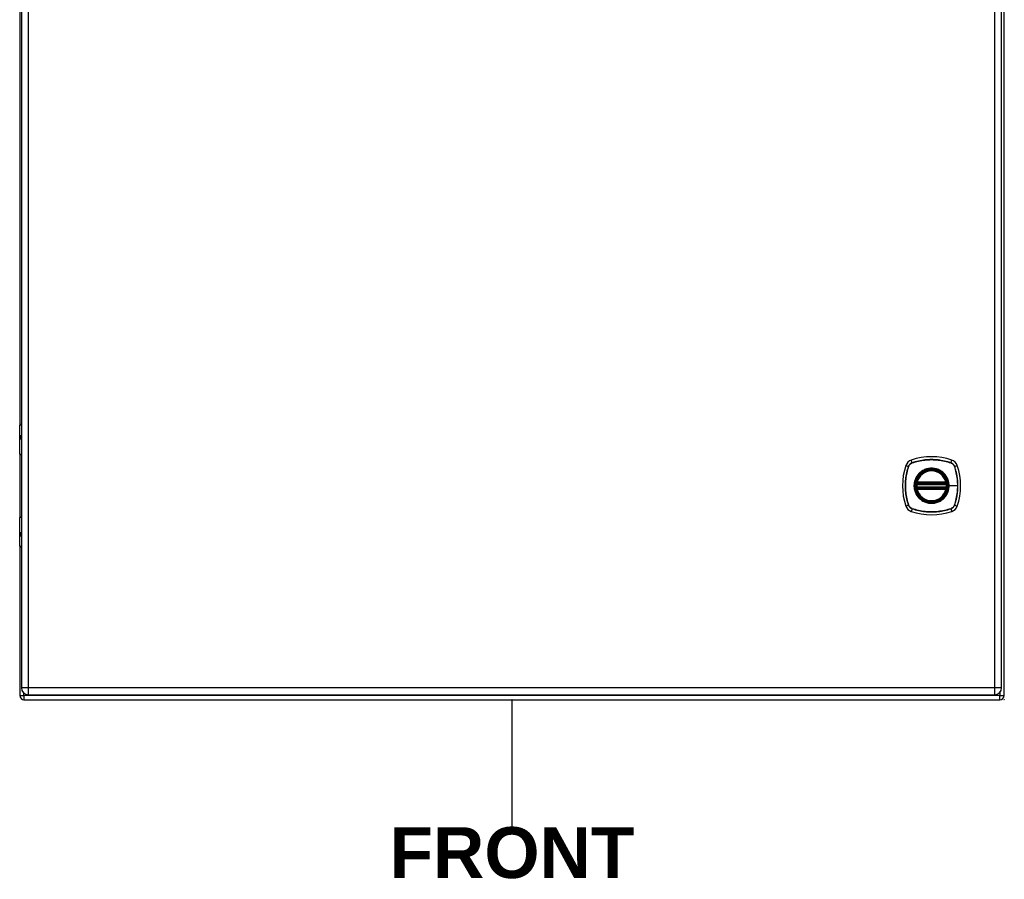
# Model space of a CAD drawing. Header units: inches. Extents: x 2 to 144, y 2 to 93.
# Tile 7 of 15: x 62 to 82, y 33 to 51. Entities that reach past the tile are written whole.
import ezdxf

# ---------------------------------------------------------------- set-up
doc = ezdxf.new("R2010")
doc.units = ezdxf.units.IN
doc.header["$LTSCALE"] = 8.616264
doc.header["$MEASUREMENT"] = 0
doc.linetypes.add('CHAIN', pattern=[0.7087, 0.4724, -0.0591, 0.1181, -0.0591])
doc.layers.get('0').update_dxf_attribs({"lineweight": 25})
for name, color, linetype, lineweight in [('Sketch Geometry(ANSI)', 7, 'Continuous', 25), ('Symbols(ANSI)', 7, 'Continuous', 25), ('Visible Edges(ANSI)', 7, 'Continuous', 25), ('Visible Tangent Edges(ANSI)', 7, 'Continuous', 25), ('Work Point(ANSI)', 7, 'Continuous', 25)]:
    doc.layers.add(name, color=color, linetype=linetype, lineweight=lineweight)
doc.styles.add('Dimension-ANSI', font='arialbd.ttf')

# ---------------------------------------------------------------- blocks, each defined once
blk = doc.blocks.new('FRONT')
at = {"layer": 'Sketch Geometry(ANSI)'}
blk.add_line((0, 0.15), (0, -0.15), dxfattribs=at)
at = {"layer": 'Symbols(ANSI)', "color": 7, "insert": (0, -0.2119), "char_height": 0.12, "attachment_point": 5, "style": 'Dimension-ANSI'}
blk.add_mtext('\\fArial|b1|i0;FRONT', dxfattribs=at)

msp = doc.modelspace()

# ---------------------------------------------------------------- linework, layer by layer
at = {"layer": 'Visible Edges(ANSI)'}
for p, q in [((61.824, 60.8587), (61.824, 37.3453)), ((81.744, 37.3453), (81.744, 60.8587)), ((81.7944, 37.1847), (81.7944, 61.0192)), ((61.7924, 55.5136), (61.7924, 42.6903)), ((61.7895, 42.0954), (61.7895, 42.6801)), ((61.8092, 42.6998), (61.824, 42.6998)), ((61.824, 42.4557), (61.8208, 42.4557)), ((61.8208, 42.4124), (61.824, 42.4124)), ((61.7924, 42.0864), (61.7924, 40.813)), ((61.824, 42.0797), (61.8053, 42.0797)), ((80.0231, 41.4891), (80.6167, 41.4891)), ((80.0272, 41.5089), (80.6126, 41.5089)), ((80.6167, 41.4103), (80.0231, 41.4103)), ((80.6126, 41.3905), (80.0272, 41.3905)), ((61.8053, 40.8197), (61.824, 40.8197)), ((61.7895, 40.2192), (61.7895, 40.8039)), ((61.824, 40.487), (61.8208, 40.487)), ((61.8208, 40.4437), (61.824, 40.4437)), ((61.7924, 40.209), (61.7924, 37.1847)), ((61.824, 40.1996), (61.8092, 40.1996)), ((61.8764, 37.1007), (81.7104, 37.1007)), ((61.97, 37.1992), (81.598, 37.1992))]:
    msp.add_line(p, q, dxfattribs=at)
at = {"layer": 'Visible Edges(ANSI)', "flags": 128}
for points in [[(80.0114, 41.5029), (80.0114, 41.5028), (80.0114, 41.5027), (80.0113, 41.5024), (80.0113, 41.502), (80.0112, 41.5016), (80.0111, 41.501), (80.011, 41.5003), (80.0109, 41.4996), (80.0107, 41.4987), (80.0106, 41.4978), (80.0104, 41.4967), (80.0103, 41.4956), (80.0101, 41.4945), (80.0099, 41.4932), (80.0097, 41.4919), (80.0095, 41.4906), (80.0094, 41.4891), (80.0092, 41.4877), (80.009, 41.4862), (80.0088, 41.4846), (80.0087, 41.4831), (80.0085, 41.4815), (80.0083, 41.4799), (80.0082, 41.4783)], [(80.0082, 41.421), (80.0083, 41.4194), (80.0085, 41.4178), (80.0087, 41.4162), (80.0088, 41.4147), (80.009, 41.4131), (80.0092, 41.4116), (80.0094, 41.4102), (80.0096, 41.4088), (80.0097, 41.4074), (80.0099, 41.4061), (80.0101, 41.4049), (80.0103, 41.4037), (80.0104, 41.4026), (80.0106, 41.4016), (80.0107, 41.4006), (80.0109, 41.3998), (80.011, 41.399), (80.0111, 41.3984), (80.0112, 41.3978), (80.0113, 41.3973), (80.0113, 41.397), (80.0114, 41.3967), (80.0114, 41.3965), (80.0114, 41.3965)], [(80.6316, 41.4783), (80.6315, 41.4799), (80.6313, 41.4815), (80.6311, 41.4831), (80.631, 41.4846), (80.6308, 41.4862), (80.6306, 41.4877), (80.6304, 41.4891), (80.6302, 41.4906), (80.6301, 41.4919), (80.6299, 41.4932), (80.6297, 41.4945), (80.6295, 41.4956), (80.6294, 41.4967), (80.6292, 41.4978), (80.6291, 41.4987), (80.6289, 41.4996), (80.6288, 41.5003), (80.6287, 41.501), (80.6286, 41.5016), (80.6285, 41.502), (80.6284, 41.5024), (80.6284, 41.5027), (80.6284, 41.5028), (80.6284, 41.5029)], [(80.6284, 41.3965), (80.6284, 41.3965), (80.6284, 41.3967), (80.6284, 41.397), (80.6285, 41.3973), (80.6286, 41.3978), (80.6287, 41.3984), (80.6288, 41.399), (80.6289, 41.3998), (80.6291, 41.4006), (80.6292, 41.4016), (80.6294, 41.4026), (80.6295, 41.4037), (80.6297, 41.4049), (80.6299, 41.4061), (80.6301, 41.4074), (80.6302, 41.4088), (80.6304, 41.4102), (80.6306, 41.4116), (80.6308, 41.4131), (80.631, 41.4147), (80.6311, 41.4162), (80.6313, 41.4178), (80.6315, 41.4194), (80.6316, 41.421)]]:
    msp.add_lwpolyline(points, dxfattribs=at)
at = {"layer": 'Visible Edges(ANSI)'}
for radius in [0.3199, 0.315]:
    msp.add_circle((80.3199, 41.4497), radius, dxfattribs=at)
for centre, radius, start, end in [((61.8092, 42.6801), 0.0197, 90, 180), ((61.8053, 42.0954), 0.0157, 180, 270), ((80.3199, 40.7606), 1.2797, 71.22784, 108.77216), ((81.0089, 41.4497), 1.2797, 161.22784, 198.77216), ((79.9651, 41.8045), 0.1772, 108.77216, 161.22784), ((80.6747, 41.8045), 0.1772, 18.77216, 71.22784), ((79.6308, 41.4497), 1.2797, 341.22784, 18.77216), ((80.3199, 41.4497), 0.313, 13.63439, 166.36561), ((80.3199, 41.4497), 0.313, 174.74991, 185.25009), ((80.0231, 41.5009), 0.0118, 170.21598, 270), ((80.3199, 41.4497), 0.313, 166.36561, 170.21598), ((80.0272, 41.5207), 0.0118, 166.36561, 270), ((80.6126, 41.5207), 0.0118, 270, 13.63439), ((80.6167, 41.5009), 0.0118, 270, 9.78402), ((80.3199, 41.4497), 0.313, 9.78402, 13.63439), ((80.3199, 41.4497), 0.313, 354.74991, 5.25009), ((80.0231, 41.3985), 0.0118, 90, 189.78402), ((80.3199, 41.4497), 0.313, 189.78402, 193.63439), ((80.0272, 41.3787), 0.0118, 90, 193.63439), ((80.3199, 41.4497), 0.313, 193.63439, 346.36561), ((80.6126, 41.3787), 0.0118, 346.36561, 90), ((80.6167, 41.3985), 0.0118, 350.21598, 90), ((80.3199, 41.4497), 0.313, 346.36561, 350.21598), ((79.9651, 41.0949), 0.1772, 198.77216, 251.22784), ((80.6747, 41.0949), 0.1772, 288.77216, 341.22784), ((61.8053, 40.8039), 0.0157, 90, 180), ((80.3199, 42.1387), 1.2797, 251.22784, 288.77216), ((61.8092, 40.2192), 0.0197, 180, 270), ((61.97, 37.3453), 0.146, 180, 270), ((81.598, 37.3453), 0.146, 270, 0), ((61.8764, 37.1847), 0.084, 180, 270), ((81.7104, 37.1847), 0.084, 270, 0)]:
    msp.add_arc(centre, radius, start, end, dxfattribs=at)
at = {"layer": 'Visible Tangent Edges(ANSI)'}
for p, q in [((61.97, 37.3453), (61.97, 60.8587)), ((81.598, 60.8587), (81.598, 37.3453)), ((61.824, 42.6801), (61.7895, 42.6801)), ((61.8122, 42.4655), (61.824, 42.4655)), ((61.824, 42.4025), (61.8122, 42.4025)), ((61.7895, 42.0954), (61.824, 42.0954)), ((79.7974, 41.8615), (79.8523, 41.8428)), ((79.8542, 41.8417), (79.8543, 41.8421)), ((79.9268, 41.9173), (79.9081, 41.9722)), ((79.9274, 41.9152), (79.9279, 41.9154)), ((80.7119, 41.9154), (80.7123, 41.9152)), ((80.713, 41.9173), (80.7317, 41.9722)), ((80.7855, 41.8421), (80.7856, 41.8417)), ((80.7875, 41.8428), (80.8424, 41.8615)), ((80.0199, 41.4772), (80.0082, 41.4783)), ((80.0199, 41.4221), (80.0082, 41.421)), ((80.0174, 41.5018), (80.0114, 41.5029)), ((80.0157, 41.5235), (80.0272, 41.5207)), ((80.0199, 41.4772), (80.6198, 41.4772)), ((80.6198, 41.4221), (80.0199, 41.4221)), ((80.0231, 41.4891), (80.0231, 41.4991)), ((80.0272, 41.5089), (80.0272, 41.5207)), ((80.6126, 41.5207), (80.0272, 41.5207)), ((80.0272, 41.499), (80.0272, 41.5089)), ((80.0272, 41.499), (80.6126, 41.499)), ((80.6126, 41.5207), (80.6241, 41.5235)), ((80.6126, 41.5207), (80.6126, 41.5089)), ((80.6126, 41.5089), (80.6126, 41.499)), ((80.6167, 41.4991), (80.6167, 41.4891)), ((80.6316, 41.4783), (80.6198, 41.4772)), ((80.6316, 41.421), (80.6198, 41.4221)), ((80.6284, 41.5029), (80.6224, 41.5018)), ((80.6721, 41.4497), (80.6768, 41.4497)), ((80.8508, 41.4497), (80.6768, 41.4497)), ((80.0114, 41.3965), (80.0174, 41.3975)), ((80.0272, 41.3787), (80.0157, 41.3759)), ((80.0231, 41.4002), (80.0231, 41.4103)), ((80.0272, 41.3905), (80.0272, 41.4004)), ((80.6126, 41.4004), (80.0272, 41.4004)), ((80.0272, 41.3787), (80.0272, 41.3905)), ((80.0272, 41.3787), (80.6126, 41.3787)), ((80.6126, 41.4004), (80.6126, 41.3905)), ((80.6126, 41.3905), (80.6126, 41.3787)), ((80.6241, 41.3759), (80.6126, 41.3787)), ((80.6167, 41.4103), (80.6167, 41.4002)), ((80.6224, 41.3975), (80.6284, 41.3965)), ((79.8523, 41.0565), (79.7974, 41.0379)), ((79.8543, 41.0572), (79.8542, 41.0577)), ((80.7856, 41.0577), (80.7855, 41.0572)), ((80.7875, 41.0565), (80.8424, 41.0379)), ((79.9268, 40.9821), (79.9081, 40.9271)), ((79.9279, 40.984), (79.9274, 40.9841)), ((80.7123, 40.9841), (80.7119, 40.984)), ((80.713, 40.9821), (80.7317, 40.9271)), ((61.824, 40.8039), (61.7895, 40.8039)), ((61.8122, 40.4968), (61.824, 40.4968)), ((61.824, 40.4338), (61.8122, 40.4338)), ((61.7895, 40.2192), (61.824, 40.2192)), ((61.97, 37.3453), (61.824, 37.3453)), ((61.8764, 37.1847), (61.8764, 37.2332)), ((61.97, 37.1992), (61.97, 37.3453)), ((81.598, 37.3453), (61.97, 37.3453)), ((81.598, 37.3453), (81.598, 37.1992)), ((81.744, 37.3453), (81.598, 37.3453)), ((81.7104, 37.252), (81.7104, 37.1847)), ((61.7924, 37.1847), (61.8764, 37.1847)), ((81.7104, 37.1847), (61.8764, 37.1847)), ((61.8764, 37.1847), (61.8764, 37.1007)), ((81.7104, 37.1847), (81.7944, 37.1847)), ((81.7104, 37.1007), (81.7104, 37.1847))]:
    msp.add_line(p, q, dxfattribs=at)
at = {"layer": 'Visible Tangent Edges(ANSI)', "flags": 128}
for points in [[(61.8122, 42.4655), (61.81, 42.4653), (61.808, 42.4646), (61.8062, 42.4634), (61.8045, 42.4617), (61.803, 42.4595), (61.8017, 42.4569), (61.8006, 42.4538), (61.7997, 42.4504), (61.799, 42.4466), (61.7985, 42.4425), (61.7982, 42.4383), (61.7981, 42.434), (61.7982, 42.4297), (61.7985, 42.4255), (61.799, 42.4215), (61.7997, 42.4177), (61.8006, 42.4142), (61.8017, 42.4111), (61.803, 42.4085), (61.8045, 42.4064), (61.8062, 42.4047), (61.8081, 42.4035), (61.8101, 42.4028), (61.8122, 42.4025)], [(61.8208, 42.4124), (61.8188, 42.4125), (61.8169, 42.413), (61.8152, 42.4139), (61.8136, 42.415), (61.8122, 42.4165), (61.8109, 42.4183), (61.8099, 42.4204), (61.809, 42.4228), (61.8083, 42.4254), (61.8079, 42.4282), (61.8076, 42.4311), (61.8075, 42.434), (61.8076, 42.437), (61.8079, 42.4399), (61.8083, 42.4426), (61.809, 42.4453), (61.8098, 42.4476), (61.8109, 42.4498), (61.8121, 42.4516), (61.8136, 42.4531), (61.8152, 42.4542), (61.8169, 42.455), (61.8188, 42.4555), (61.8208, 42.4557)], [(79.8523, 41.8428), (79.842, 41.8111), (79.8327, 41.7791), (79.8241, 41.7468), (79.8165, 41.7143), (79.8097, 41.6815), (79.8039, 41.6485), (79.7989, 41.6154), (79.7948, 41.5822), (79.7917, 41.5489), (79.7895, 41.5156), (79.7881, 41.4822), (79.7877, 41.449), (79.7882, 41.4157), (79.7895, 41.3824), (79.7918, 41.3492), (79.795, 41.316), (79.799, 41.2829), (79.804, 41.25), (79.8098, 41.2173), (79.8166, 41.1847), (79.8242, 41.1523), (79.8327, 41.1201), (79.842, 41.0882), (79.8523, 41.0565)], [(79.8542, 41.0577), (79.8439, 41.0892), (79.8345, 41.121), (79.8259, 41.1531), (79.8182, 41.1854), (79.8114, 41.2178), (79.8055, 41.2505), (79.8005, 41.2833), (79.7964, 41.3163), (79.7932, 41.3494), (79.7909, 41.3825), (79.7895, 41.4158), (79.789, 41.449), (79.7894, 41.4822), (79.7908, 41.5154), (79.7931, 41.5487), (79.7963, 41.5819), (79.8004, 41.615), (79.8054, 41.648), (79.8113, 41.6809), (79.8181, 41.7136), (79.8258, 41.746), (79.8344, 41.7782), (79.8439, 41.8101), (79.8542, 41.8417)], [(79.9268, 41.9173), (79.9225, 41.9158), (79.9182, 41.9141), (79.9141, 41.9122), (79.91, 41.9102), (79.906, 41.9081), (79.9021, 41.9057), (79.8983, 41.9033), (79.8946, 41.9007), (79.8909, 41.8979), (79.8874, 41.895), (79.884, 41.892), (79.8807, 41.8888), (79.8776, 41.8856), (79.8746, 41.8822), (79.8717, 41.8786), (79.8689, 41.875), (79.8663, 41.8713), (79.8638, 41.8675), (79.8615, 41.8636), (79.8594, 41.8596), (79.8573, 41.8555), (79.8555, 41.8513), (79.8538, 41.8471), (79.8523, 41.8428)], [(79.8543, 41.8421), (79.8559, 41.8463), (79.8576, 41.8504), (79.8594, 41.8545), (79.8614, 41.8585), (79.8636, 41.8624), (79.8659, 41.8662), (79.8683, 41.87), (79.8709, 41.8736), (79.8736, 41.8771), (79.8764, 41.8806), (79.8794, 41.8839), (79.8825, 41.8871), (79.8857, 41.8902), (79.889, 41.8931), (79.8924, 41.896), (79.896, 41.8987), (79.8996, 41.9013), (79.9034, 41.9037), (79.9072, 41.906), (79.9111, 41.9082), (79.9151, 41.9102), (79.9191, 41.912), (79.9233, 41.9137), (79.9274, 41.9152)], [(80.713, 41.9173), (80.6813, 41.9275), (80.6493, 41.9369), (80.617, 41.9454), (80.5845, 41.9531), (80.5517, 41.9598), (80.5187, 41.9657), (80.4856, 41.9707), (80.4524, 41.9747), (80.4191, 41.9779), (80.3858, 41.9801), (80.3525, 41.9814), (80.3192, 41.9819), (80.2859, 41.9814), (80.2526, 41.98), (80.2194, 41.9778), (80.1862, 41.9746), (80.1532, 41.9705), (80.1202, 41.9656), (80.0875, 41.9597), (80.0549, 41.953), (80.0225, 41.9454), (79.9903, 41.9369), (79.9584, 41.9275), (79.9268, 41.9173)], [(79.9279, 41.9154), (79.9594, 41.9257), (79.9912, 41.9351), (80.0233, 41.9437), (80.0556, 41.9514), (80.0881, 41.9582), (80.1207, 41.9641), (80.1536, 41.9691), (80.1865, 41.9732), (80.2196, 41.9764), (80.2528, 41.9787), (80.286, 41.9801), (80.3192, 41.9806), (80.3524, 41.9801), (80.3856, 41.9788), (80.4189, 41.9765), (80.4521, 41.9733), (80.4852, 41.9692), (80.5183, 41.9642), (80.5511, 41.9583), (80.5838, 41.9514), (80.6163, 41.9437), (80.6484, 41.9351), (80.6803, 41.9257), (80.7119, 41.9154)], [(80.7123, 41.9152), (80.7165, 41.9137), (80.7207, 41.912), (80.7247, 41.9101), (80.7287, 41.9081), (80.7326, 41.906), (80.7364, 41.9037), (80.7402, 41.9013), (80.7438, 41.8987), (80.7473, 41.896), (80.7508, 41.8932), (80.7541, 41.8902), (80.7573, 41.8871), (80.7604, 41.8839), (80.7634, 41.8806), (80.7662, 41.8771), (80.7689, 41.8736), (80.7715, 41.87), (80.7739, 41.8662), (80.7762, 41.8624), (80.7784, 41.8585), (80.7804, 41.8545), (80.7822, 41.8504), (80.7839, 41.8463), (80.7855, 41.8421)], [(80.7875, 41.8428), (80.786, 41.8471), (80.7843, 41.8513), (80.7824, 41.8555), (80.7804, 41.8596), (80.7783, 41.8636), (80.776, 41.8675), (80.7735, 41.8713), (80.7709, 41.875), (80.7681, 41.8786), (80.7652, 41.8822), (80.7622, 41.8856), (80.759, 41.8888), (80.7558, 41.892), (80.7524, 41.895), (80.7489, 41.8979), (80.7452, 41.9007), (80.7415, 41.9033), (80.7377, 41.9057), (80.7338, 41.9081), (80.7298, 41.9102), (80.7257, 41.9122), (80.7215, 41.9141), (80.7173, 41.9158), (80.713, 41.9173)], [(80.7856, 41.8417), (80.7909, 41.8259), (80.7959, 41.8101), (80.8007, 41.7943), (80.8053, 41.7783), (80.8097, 41.7623), (80.8139, 41.7462), (80.8179, 41.7301), (80.8216, 41.7139), (80.8251, 41.6977), (80.8284, 41.6813), (80.8315, 41.665), (80.8343, 41.6486), (80.8369, 41.6321), (80.8393, 41.6156), (80.8415, 41.5991), (80.8435, 41.5826), (80.8452, 41.566), (80.8467, 41.5494), (80.8479, 41.5328), (80.8489, 41.5162), (80.8497, 41.4995), (80.8503, 41.4829), (80.8507, 41.4663), (80.8508, 41.4497)], [(80.7875, 41.0565), (80.7977, 41.0882), (80.8071, 41.1202), (80.8156, 41.1525), (80.8233, 41.185), (80.83, 41.2178), (80.8359, 41.2507), (80.8409, 41.2838), (80.8449, 41.317), (80.8481, 41.3503), (80.8503, 41.3836), (80.8517, 41.4169), (80.8521, 41.4502), (80.8516, 41.4834), (80.8503, 41.5167), (80.848, 41.55), (80.8448, 41.5832), (80.8408, 41.6163), (80.8358, 41.6493), (80.8299, 41.6821), (80.8232, 41.7147), (80.8156, 41.7471), (80.8071, 41.7793), (80.7977, 41.8112), (80.7875, 41.8428)], [(80.0453, 41.6773), (80.0326, 41.6611), (80.0209, 41.6443), (80.0102, 41.6267), (80.0004, 41.6085), (79.9918, 41.5898), (79.9842, 41.5706), (79.9777, 41.5511), (79.9725, 41.5312), (79.9683, 41.5111), (79.9654, 41.4907), (79.9636, 41.4702), (79.963, 41.4495), (79.9636, 41.4289), (79.9654, 41.4084), (79.9683, 41.3882), (79.9725, 41.368), (79.9778, 41.3481), (79.9843, 41.3285), (79.9919, 41.3093), (80.0005, 41.2906), (80.0102, 41.2725), (80.0209, 41.255), (80.0326, 41.2382), (80.0453, 41.2221)], [(80.6721, 41.4497), (80.6601, 41.3583), (80.6249, 41.2733), (80.5689, 41.2002), (80.496, 41.1445), (80.4109, 41.1094), (80.3195, 41.0975), (80.2284, 41.1096), (80.1433, 41.1449), (80.0704, 41.2007), (80.0148, 41.2735), (79.9797, 41.3587), (79.9677, 41.4499), (79.9797, 41.5412), (80.015, 41.6263), (80.0709, 41.6991), (80.1436, 41.7548), (80.2287, 41.7899), (80.3201, 41.8019), (80.4114, 41.7898), (80.4964, 41.7545), (80.5693, 41.6987), (80.6251, 41.6258), (80.6601, 41.5409), (80.6721, 41.4497)], [(80.0923, 41.7243), (80.0902, 41.7225), (80.0881, 41.7207), (80.086, 41.7189), (80.0839, 41.7171), (80.0818, 41.7152), (80.0797, 41.7134), (80.0777, 41.7115), (80.0757, 41.7096), (80.0737, 41.7077), (80.0717, 41.7058), (80.0697, 41.7038), (80.0677, 41.7019), (80.0657, 41.6999), (80.0638, 41.6979), (80.0619, 41.6959), (80.06, 41.6939), (80.0581, 41.6919), (80.0562, 41.6898), (80.0543, 41.6878), (80.0525, 41.6857), (80.0507, 41.6836), (80.0488, 41.6815), (80.047, 41.6794), (80.0453, 41.6773)], [(80.5475, 41.7243), (80.5313, 41.7369), (80.5144, 41.7486), (80.4969, 41.7594), (80.4787, 41.7691), (80.46, 41.7778), (80.4408, 41.7853), (80.4213, 41.7918), (80.4015, 41.7971), (80.3814, 41.8012), (80.361, 41.8042), (80.3405, 41.806), (80.3198, 41.8066), (80.2992, 41.806), (80.2786, 41.8042), (80.2583, 41.8012), (80.2381, 41.797), (80.2182, 41.7917), (80.1986, 41.7852), (80.1795, 41.7777), (80.1608, 41.769), (80.1427, 41.7593), (80.1252, 41.7486), (80.1084, 41.7369), (80.0923, 41.7243)], [(80.5945, 41.6773), (80.5928, 41.6794), (80.591, 41.6815), (80.5891, 41.6836), (80.5873, 41.6857), (80.5855, 41.6878), (80.5836, 41.6898), (80.5817, 41.6919), (80.5798, 41.6939), (80.5779, 41.6959), (80.576, 41.6979), (80.574, 41.6999), (80.5721, 41.7019), (80.5701, 41.7038), (80.5681, 41.7058), (80.5661, 41.7077), (80.5641, 41.7096), (80.5621, 41.7115), (80.56, 41.7134), (80.558, 41.7153), (80.5559, 41.7171), (80.5538, 41.7189), (80.5517, 41.7207), (80.5496, 41.7225), (80.5475, 41.7243)], [(80.6768, 41.4497), (80.6767, 41.4599), (80.6762, 41.4702), (80.6755, 41.4805), (80.6744, 41.4907), (80.6731, 41.501), (80.6714, 41.5111), (80.6695, 41.5213), (80.6673, 41.5313), (80.6648, 41.5413), (80.662, 41.5512), (80.6589, 41.561), (80.6556, 41.5707), (80.652, 41.5803), (80.648, 41.5898), (80.6438, 41.5992), (80.6394, 41.6085), (80.6347, 41.6177), (80.6297, 41.6267), (80.6244, 41.6355), (80.6189, 41.6442), (80.6132, 41.6528), (80.6072, 41.6611), (80.601, 41.6693), (80.5945, 41.6773)], [(80.0157, 41.5235), (80.0155, 41.5225), (80.0153, 41.5216), (80.0151, 41.5207), (80.015, 41.5197), (80.0148, 41.5188), (80.0147, 41.5178), (80.0147, 41.5168), (80.0146, 41.5159), (80.0146, 41.515), (80.0146, 41.514), (80.0146, 41.5131), (80.0146, 41.5121), (80.0147, 41.5112), (80.0148, 41.5103), (80.0149, 41.5093), (80.0151, 41.5084), (80.0152, 41.5075), (80.0155, 41.5067), (80.0157, 41.5058), (80.016, 41.505), (80.0163, 41.5041), (80.0166, 41.5033), (80.017, 41.5026), (80.0174, 41.5018)], [(80.0174, 41.5018), (80.0176, 41.5017), (80.0178, 41.5015), (80.018, 41.5014), (80.0182, 41.5012), (80.0184, 41.5011), (80.0186, 41.5009), (80.0188, 41.5008), (80.019, 41.5007), (80.0193, 41.5005), (80.0195, 41.5004), (80.0197, 41.5003), (80.02, 41.5002), (80.0202, 41.5), (80.0205, 41.4999), (80.0207, 41.4998), (80.021, 41.4997), (80.0212, 41.4996), (80.0215, 41.4995), (80.0217, 41.4995), (80.022, 41.4994), (80.0223, 41.4993), (80.0225, 41.4993), (80.0228, 41.4992), (80.0231, 41.4991)], [(80.0199, 41.4772), (80.0201, 41.478), (80.0202, 41.4788), (80.0204, 41.4795), (80.0206, 41.4803), (80.0207, 41.481), (80.0209, 41.4817), (80.0211, 41.4824), (80.0213, 41.4831), (80.0214, 41.4838), (80.0216, 41.4844), (80.0218, 41.485), (80.0219, 41.4856), (80.0221, 41.4861), (80.0223, 41.4866), (80.0224, 41.4871), (80.0225, 41.4875), (80.0227, 41.4878), (80.0228, 41.4881), (80.0228, 41.4884), (80.0229, 41.4886), (80.023, 41.4888), (80.023, 41.489), (80.0231, 41.489), (80.0231, 41.4891)], [(80.0231, 41.4103), (80.0231, 41.4103), (80.023, 41.4104), (80.023, 41.4105), (80.0229, 41.4107), (80.0228, 41.4109), (80.0228, 41.4112), (80.0227, 41.4115), (80.0225, 41.4119), (80.0224, 41.4123), (80.0223, 41.4128), (80.0221, 41.4132), (80.022, 41.4138), (80.0218, 41.4143), (80.0216, 41.4149), (80.0214, 41.4156), (80.0213, 41.4162), (80.0211, 41.4169), (80.0209, 41.4176), (80.0207, 41.4183), (80.0206, 41.4191), (80.0204, 41.4198), (80.0202, 41.4206), (80.0201, 41.4214), (80.0199, 41.4221)], [(80.0231, 41.4991), (80.0232, 41.4991), (80.0234, 41.4991), (80.0236, 41.4991), (80.0237, 41.4991), (80.0239, 41.4991), (80.0241, 41.4991), (80.0243, 41.4991), (80.0244, 41.499), (80.0246, 41.499), (80.0248, 41.499), (80.0249, 41.499), (80.0251, 41.499), (80.0253, 41.499), (80.0255, 41.499), (80.0256, 41.499), (80.0258, 41.499), (80.026, 41.499), (80.0261, 41.499), (80.0263, 41.499), (80.0265, 41.499), (80.0267, 41.499), (80.0268, 41.499), (80.027, 41.499), (80.0272, 41.499)], [(80.5945, 41.2221), (80.601, 41.2301), (80.6072, 41.2383), (80.6132, 41.2467), (80.619, 41.2552), (80.6245, 41.264), (80.6297, 41.2728), (80.6347, 41.2818), (80.6394, 41.291), (80.6439, 41.3002), (80.6481, 41.3096), (80.652, 41.3191), (80.6556, 41.3287), (80.659, 41.3384), (80.662, 41.3482), (80.6648, 41.3581), (80.6673, 41.3681), (80.6695, 41.3781), (80.6715, 41.3883), (80.6731, 41.3985), (80.6744, 41.4087), (80.6755, 41.4189), (80.6762, 41.4292), (80.6767, 41.4394), (80.6768, 41.4497)], [(80.6126, 41.499), (80.6128, 41.499), (80.613, 41.499), (80.6131, 41.499), (80.6133, 41.499), (80.6135, 41.499), (80.6136, 41.499), (80.6138, 41.499), (80.614, 41.499), (80.6142, 41.499), (80.6143, 41.499), (80.6145, 41.499), (80.6147, 41.499), (80.6149, 41.499), (80.615, 41.499), (80.6152, 41.499), (80.6154, 41.499), (80.6155, 41.4991), (80.6157, 41.4991), (80.6159, 41.4991), (80.616, 41.4991), (80.6162, 41.4991), (80.6164, 41.4991), (80.6166, 41.4991), (80.6167, 41.4991)], [(80.6167, 41.4991), (80.617, 41.4992), (80.6173, 41.4993), (80.6175, 41.4993), (80.6178, 41.4994), (80.6181, 41.4995), (80.6183, 41.4995), (80.6186, 41.4996), (80.6188, 41.4997), (80.6191, 41.4998), (80.6193, 41.4999), (80.6196, 41.5), (80.6198, 41.5001), (80.6201, 41.5003), (80.6203, 41.5004), (80.6205, 41.5005), (80.6208, 41.5007), (80.621, 41.5008), (80.6212, 41.5009), (80.6214, 41.5011), (80.6216, 41.5012), (80.6218, 41.5014), (80.622, 41.5015), (80.6222, 41.5017), (80.6224, 41.5018)], [(80.6167, 41.4891), (80.6167, 41.489), (80.6168, 41.489), (80.6168, 41.4888), (80.6169, 41.4886), (80.6169, 41.4884), (80.617, 41.4881), (80.6171, 41.4878), (80.6173, 41.4875), (80.6174, 41.4871), (80.6175, 41.4866), (80.6177, 41.4861), (80.6178, 41.4856), (80.618, 41.485), (80.6182, 41.4844), (80.6184, 41.4838), (80.6185, 41.4831), (80.6187, 41.4824), (80.6189, 41.4817), (80.6191, 41.481), (80.6192, 41.4803), (80.6194, 41.4795), (80.6195, 41.4788), (80.6197, 41.478), (80.6198, 41.4772)], [(80.6198, 41.4221), (80.6197, 41.4214), (80.6195, 41.4206), (80.6194, 41.4198), (80.6192, 41.4191), (80.619, 41.4183), (80.6189, 41.4176), (80.6187, 41.4169), (80.6185, 41.4162), (80.6183, 41.4156), (80.6182, 41.4149), (80.618, 41.4143), (80.6178, 41.4138), (80.6177, 41.4132), (80.6175, 41.4128), (80.6174, 41.4123), (80.6173, 41.4119), (80.6171, 41.4115), (80.617, 41.4112), (80.6169, 41.4109), (80.6169, 41.4107), (80.6168, 41.4105), (80.6168, 41.4104), (80.6167, 41.4103), (80.6167, 41.4103)], [(80.6224, 41.5018), (80.6228, 41.5026), (80.6232, 41.5033), (80.6235, 41.5041), (80.6238, 41.505), (80.6241, 41.5058), (80.6243, 41.5067), (80.6245, 41.5075), (80.6247, 41.5084), (80.6249, 41.5093), (80.625, 41.5103), (80.6251, 41.5112), (80.6252, 41.5121), (80.6252, 41.5131), (80.6252, 41.514), (80.6252, 41.515), (80.6252, 41.5159), (80.6251, 41.5168), (80.6251, 41.5178), (80.625, 41.5188), (80.6248, 41.5197), (80.6247, 41.5207), (80.6245, 41.5216), (80.6243, 41.5225), (80.6241, 41.5235)], [(80.8508, 41.4497), (80.8507, 41.4331), (80.8503, 41.4165), (80.8498, 41.3999), (80.849, 41.3833), (80.8479, 41.3667), (80.8467, 41.3501), (80.8452, 41.3336), (80.8435, 41.317), (80.8415, 41.3004), (80.8394, 41.2839), (80.837, 41.2674), (80.8343, 41.2509), (80.8315, 41.2345), (80.8284, 41.2181), (80.8251, 41.2018), (80.8216, 41.1855), (80.8179, 41.1693), (80.8139, 41.1531), (80.8097, 41.137), (80.8053, 41.121), (80.8007, 41.1051), (80.7959, 41.0892), (80.7909, 41.0735), (80.7856, 41.0577)], [(80.0174, 41.3975), (80.017, 41.3968), (80.0166, 41.396), (80.0163, 41.3952), (80.016, 41.3944), (80.0157, 41.3936), (80.0155, 41.3927), (80.0152, 41.3918), (80.0151, 41.3909), (80.0149, 41.39), (80.0148, 41.3891), (80.0147, 41.3882), (80.0146, 41.3872), (80.0146, 41.3863), (80.0146, 41.3854), (80.0146, 41.3844), (80.0146, 41.3835), (80.0147, 41.3825), (80.0147, 41.3816), (80.0148, 41.3806), (80.015, 41.3797), (80.0151, 41.3787), (80.0153, 41.3778), (80.0155, 41.3768), (80.0157, 41.3759)], [(80.0231, 41.4002), (80.0228, 41.4002), (80.0225, 41.4001), (80.0223, 41.4), (80.022, 41.4), (80.0217, 41.3999), (80.0215, 41.3998), (80.0212, 41.3997), (80.021, 41.3996), (80.0207, 41.3995), (80.0205, 41.3994), (80.0202, 41.3993), (80.02, 41.3992), (80.0197, 41.3991), (80.0195, 41.399), (80.0193, 41.3988), (80.019, 41.3987), (80.0188, 41.3986), (80.0186, 41.3984), (80.0184, 41.3983), (80.0182, 41.3981), (80.018, 41.398), (80.0178, 41.3978), (80.0176, 41.3977), (80.0174, 41.3975)], [(80.0272, 41.4004), (80.027, 41.4004), (80.0268, 41.4004), (80.0267, 41.4004), (80.0265, 41.4004), (80.0263, 41.4004), (80.0261, 41.4004), (80.026, 41.4004), (80.0258, 41.4004), (80.0256, 41.4004), (80.0255, 41.4004), (80.0253, 41.4004), (80.0251, 41.4004), (80.0249, 41.4003), (80.0248, 41.4003), (80.0246, 41.4003), (80.0244, 41.4003), (80.0243, 41.4003), (80.0241, 41.4003), (80.0239, 41.4003), (80.0237, 41.4003), (80.0236, 41.4003), (80.0234, 41.4002), (80.0232, 41.4002), (80.0231, 41.4002)], [(80.0453, 41.2221), (80.047, 41.22), (80.0488, 41.2179), (80.0506, 41.2158), (80.0525, 41.2137), (80.0543, 41.2116), (80.0562, 41.2095), (80.0581, 41.2075), (80.06, 41.2055), (80.0619, 41.2035), (80.0638, 41.2015), (80.0657, 41.1995), (80.0677, 41.1975), (80.0697, 41.1955), (80.0716, 41.1936), (80.0736, 41.1917), (80.0757, 41.1898), (80.0777, 41.1879), (80.0797, 41.186), (80.0818, 41.1841), (80.0839, 41.1823), (80.086, 41.1804), (80.0881, 41.1786), (80.0902, 41.1768), (80.0923, 41.175)], [(80.5475, 41.175), (80.5496, 41.1768), (80.5517, 41.1786), (80.5538, 41.1804), (80.5559, 41.1823), (80.558, 41.1841), (80.56, 41.186), (80.5621, 41.1878), (80.5641, 41.1897), (80.5661, 41.1916), (80.5681, 41.1936), (80.5701, 41.1955), (80.5721, 41.1974), (80.574, 41.1994), (80.576, 41.2014), (80.5779, 41.2034), (80.5798, 41.2054), (80.5817, 41.2075), (80.5836, 41.2095), (80.5854, 41.2116), (80.5873, 41.2136), (80.5891, 41.2157), (80.5909, 41.2178), (80.5927, 41.22), (80.5945, 41.2221)], [(80.6167, 41.4002), (80.6166, 41.4002), (80.6164, 41.4002), (80.6162, 41.4003), (80.616, 41.4003), (80.6159, 41.4003), (80.6157, 41.4003), (80.6155, 41.4003), (80.6154, 41.4003), (80.6152, 41.4003), (80.615, 41.4003), (80.6149, 41.4003), (80.6147, 41.4004), (80.6145, 41.4004), (80.6143, 41.4004), (80.6142, 41.4004), (80.614, 41.4004), (80.6138, 41.4004), (80.6136, 41.4004), (80.6135, 41.4004), (80.6133, 41.4004), (80.6131, 41.4004), (80.613, 41.4004), (80.6128, 41.4004), (80.6126, 41.4004)], [(80.6224, 41.3975), (80.6222, 41.3977), (80.622, 41.3978), (80.6218, 41.398), (80.6216, 41.3981), (80.6214, 41.3983), (80.6212, 41.3984), (80.621, 41.3986), (80.6208, 41.3987), (80.6205, 41.3988), (80.6203, 41.399), (80.6201, 41.3991), (80.6198, 41.3992), (80.6196, 41.3993), (80.6193, 41.3994), (80.6191, 41.3995), (80.6188, 41.3996), (80.6186, 41.3997), (80.6183, 41.3998), (80.6181, 41.3999), (80.6178, 41.4), (80.6175, 41.4), (80.6173, 41.4001), (80.617, 41.4002), (80.6167, 41.4002)], [(80.6241, 41.3759), (80.6243, 41.3768), (80.6245, 41.3778), (80.6247, 41.3787), (80.6248, 41.3797), (80.625, 41.3806), (80.6251, 41.3816), (80.6251, 41.3825), (80.6252, 41.3835), (80.6252, 41.3844), (80.6252, 41.3854), (80.6252, 41.3863), (80.6252, 41.3872), (80.6251, 41.3882), (80.625, 41.3891), (80.6249, 41.39), (80.6247, 41.3909), (80.6245, 41.3918), (80.6243, 41.3927), (80.6241, 41.3936), (80.6238, 41.3944), (80.6235, 41.3952), (80.6232, 41.396), (80.6228, 41.3968), (80.6224, 41.3975)], [(79.8523, 41.0565), (79.8538, 41.0523), (79.8555, 41.048), (79.8573, 41.0439), (79.8594, 41.0398), (79.8615, 41.0358), (79.8638, 41.0319), (79.8663, 41.0281), (79.8689, 41.0243), (79.8717, 41.0207), (79.8746, 41.0172), (79.8776, 41.0138), (79.8807, 41.0105), (79.884, 41.0074), (79.8874, 41.0044), (79.8909, 41.0015), (79.8946, 40.9987), (79.8983, 40.9961), (79.9021, 40.9936), (79.906, 40.9913), (79.91, 40.9891), (79.9141, 40.9871), (79.9183, 40.9853), (79.9225, 40.9836), (79.9268, 40.9821)], [(79.9274, 40.9841), (79.9233, 40.9857), (79.9191, 40.9874), (79.9151, 40.9892), (79.9111, 40.9912), (79.9072, 40.9934), (79.9034, 40.9957), (79.8996, 40.9981), (79.896, 41.0007), (79.8924, 41.0034), (79.889, 41.0062), (79.8857, 41.0092), (79.8825, 41.0123), (79.8794, 41.0155), (79.8764, 41.0188), (79.8736, 41.0222), (79.8709, 41.0258), (79.8683, 41.0294), (79.8659, 41.0331), (79.8636, 41.037), (79.8614, 41.0409), (79.8594, 41.0449), (79.8576, 41.0489), (79.8559, 41.053), (79.8543, 41.0572)], [(80.0923, 41.175), (80.1085, 41.1624), (80.1254, 41.1507), (80.1429, 41.14), (80.1611, 41.1303), (80.1798, 41.1216), (80.1989, 41.1141), (80.2185, 41.1076), (80.2383, 41.1023), (80.2584, 41.0981), (80.2787, 41.0952), (80.2992, 41.0934), (80.3199, 41.0928), (80.3405, 41.0934), (80.3611, 41.0952), (80.3815, 41.0981), (80.4016, 41.1023), (80.4215, 41.1076), (80.4411, 41.1141), (80.4602, 41.1216), (80.4789, 41.1303), (80.497, 41.14), (80.5145, 41.1507), (80.5314, 41.1624), (80.5475, 41.175)], [(80.7855, 41.0572), (80.7839, 41.053), (80.7822, 41.0489), (80.7804, 41.0449), (80.7784, 41.0409), (80.7762, 41.037), (80.7739, 41.0331), (80.7715, 41.0294), (80.7689, 41.0258), (80.7662, 41.0222), (80.7634, 41.0188), (80.7604, 41.0155), (80.7573, 41.0123), (80.7541, 41.0092), (80.7508, 41.0062), (80.7473, 41.0034), (80.7438, 41.0007), (80.7402, 40.9981), (80.7364, 40.9957), (80.7326, 40.9934), (80.7287, 40.9912), (80.7247, 40.9892), (80.7207, 40.9874), (80.7165, 40.9857), (80.7123, 40.9841)], [(80.713, 40.9821), (80.7173, 40.9836), (80.7215, 40.9853), (80.7257, 40.9871), (80.7298, 40.9891), (80.7338, 40.9913), (80.7377, 40.9936), (80.7415, 40.9961), (80.7452, 40.9987), (80.7489, 41.0015), (80.7524, 41.0044), (80.7558, 41.0074), (80.759, 41.0105), (80.7622, 41.0138), (80.7652, 41.0172), (80.7681, 41.0207), (80.7709, 41.0243), (80.7735, 41.0281), (80.7759, 41.0319), (80.7783, 41.0358), (80.7804, 41.0398), (80.7824, 41.0439), (80.7843, 41.048), (80.786, 41.0523), (80.7875, 41.0565)], [(79.9268, 40.9821), (79.9584, 40.9718), (79.9905, 40.9624), (80.0228, 40.9539), (80.0553, 40.9463), (80.0881, 40.9395), (80.1211, 40.9337), (80.1542, 40.9287), (80.1874, 40.9246), (80.2207, 40.9215), (80.254, 40.9192), (80.2873, 40.9179), (80.3206, 40.9175), (80.3539, 40.918), (80.3872, 40.9193), (80.4204, 40.9216), (80.4536, 40.9248), (80.4866, 40.9288), (80.5195, 40.9338), (80.5523, 40.9396), (80.5849, 40.9464), (80.6173, 40.954), (80.6495, 40.9625), (80.6814, 40.9718), (80.713, 40.9821)], [(80.7119, 40.984), (80.6804, 40.9737), (80.6486, 40.9643), (80.6165, 40.9557), (80.5842, 40.948), (80.5517, 40.9412), (80.5191, 40.9353), (80.4862, 40.9303), (80.4533, 40.9262), (80.4202, 40.923), (80.387, 40.9207), (80.3538, 40.9193), (80.3206, 40.9188), (80.2874, 40.9192), (80.2542, 40.9206), (80.2209, 40.9229), (80.1877, 40.926), (80.1546, 40.9301), (80.1215, 40.9352), (80.0887, 40.9411), (80.056, 40.9479), (80.0235, 40.9556), (79.9913, 40.9642), (79.9594, 40.9737), (79.9279, 40.984)], [(61.8122, 40.4968), (61.8101, 40.4966), (61.8081, 40.4959), (61.8062, 40.4947), (61.8045, 40.493), (61.803, 40.4908), (61.8017, 40.4882), (61.8006, 40.4852), (61.7997, 40.4817), (61.799, 40.4779), (61.7985, 40.4739), (61.7982, 40.4697), (61.7981, 40.4654), (61.7982, 40.4611), (61.7985, 40.4569), (61.799, 40.4528), (61.7997, 40.449), (61.8006, 40.4455), (61.8017, 40.4425), (61.803, 40.4398), (61.8045, 40.4377), (61.8062, 40.436), (61.808, 40.4348), (61.81, 40.4341), (61.8122, 40.4338)], [(61.8208, 40.4437), (61.8188, 40.4438), (61.8169, 40.4443), (61.8152, 40.4451), (61.8136, 40.4463), (61.8121, 40.4478), (61.8109, 40.4496), (61.8098, 40.4517), (61.809, 40.4541), (61.8083, 40.4567), (61.8079, 40.4595), (61.8076, 40.4624), (61.8075, 40.4654), (61.8076, 40.4683), (61.8079, 40.4712), (61.8083, 40.474), (61.809, 40.4766), (61.8099, 40.479), (61.8109, 40.4811), (61.8122, 40.4829), (61.8136, 40.4843), (61.8152, 40.4855), (61.8169, 40.4863), (61.8188, 40.4868), (61.8208, 40.487)]]:
    msp.add_lwpolyline(points, dxfattribs=at)
at = {"layer": 'Visible Tangent Edges(ANSI)'}
for radius in [0.3464, 0.3423, 0.3254, 0.3242]:
    msp.add_circle((80.3199, 41.4497), radius, dxfattribs=at)
for start, end in [(13.63439, 166.36561), (174.74991, 185.25009), (354.74991, 5.25009), (193.63439, 346.36561)]:
    msp.add_arc((80.3199, 41.4497), 0.3012, start, end, dxfattribs=at)
for centre, major_axis, ratio, start_param, end_param in [((61.8208, 42.4655), (0, -0.00984), 0.8791392, 4.712389, 6.2831853), ((61.8208, 42.4025), (0, 0.00984), 0.8791392, 0, 1.5707963), ((79.8569, 41.8412), (0.00934, -0.00312), 0.0028932, 1.8529805, 2.0936268), ((79.9283, 41.9126), (-0.00312, 0.00934), 0.0028932, 1.0479659, 1.2886122), ((80.7114, 41.9126), (-0.00312, -0.00934), 0.0028932, 1.8529805, 2.0936268), ((80.7829, 41.8412), (-0.00934, -0.00312), 0.0028932, 4.1895585, 4.4302048), ((80.0117, 41.5028), (0.00773, 0.00893), 0.4316737, 4.9672302, 6.2831853), ((80.0231, 41.4974), (0.0021, 0.0116), 0.0256381, 0, 1.4265814), ((80.6167, 41.4974), (-0.0021, 0.0116), 0.0256381, 4.8566039, 6.2831853), ((80.6281, 41.5028), (-0.00773, 0.00893), 0.4316737, 0, 1.3159551), ((80.0117, 41.3965), (0.00773, -0.00893), 0.4316737, 0, 1.3159551), ((80.0231, 41.4019), (0.0021, -0.0116), 0.0256381, 4.8566039, 6.2831853), ((80.6167, 41.4019), (-0.0021, -0.0116), 0.0256381, 0, 1.4265814), ((80.6281, 41.3965), (-0.00773, -0.00893), 0.4316737, 4.9672302, 6.2831853), ((79.8569, 41.0581), (0.00934, 0.00312), 0.0028932, 4.1895585, 4.4302048), ((80.7829, 41.0581), (-0.00934, 0.00312), 0.0028932, 1.8529805, 2.0936268), ((79.9283, 40.9867), (0.00312, 0.00934), 0.0028932, 1.8529805, 2.0936268), ((80.7114, 40.9867), (-0.00312, 0.00934), 0.0028932, 4.1895585, 4.4302048), ((61.8208, 40.4968), (0, -0.00984), 0.8791392, 4.712389, 6.2831853), ((61.8208, 40.4338), (0, 0.00984), 0.8791392, 0, 1.5707963)]:
    msp.add_ellipse(centre, major_axis=major_axis, ratio=ratio, start_param=start_param, end_param=end_param, dxfattribs=at)
at = {"layer": 'Work Point(ANSI)', "linetype": 'CHAIN', "ltscale": 0.000455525}
for p, q in [((71.7977, 37.1007), (71.7891, 37.1007)), ((71.7934, 37.105), (71.7934, 37.0964)), ((81.7987, 37.1007), (81.7901, 37.1007)), ((81.7944, 37.105), (81.7944, 37.0964))]:
    msp.add_line(p, q, dxfattribs=at)

# ---------------------------------------------------------------- block references
at = {"xscale": 8.6162636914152, "yscale": 8.6162636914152, "zscale": 8.6162636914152}
msp.add_blockref('FRONT', (71.7934, 35.8117), dxfattribs=at)

doc.saveas('drawing.dxf')
